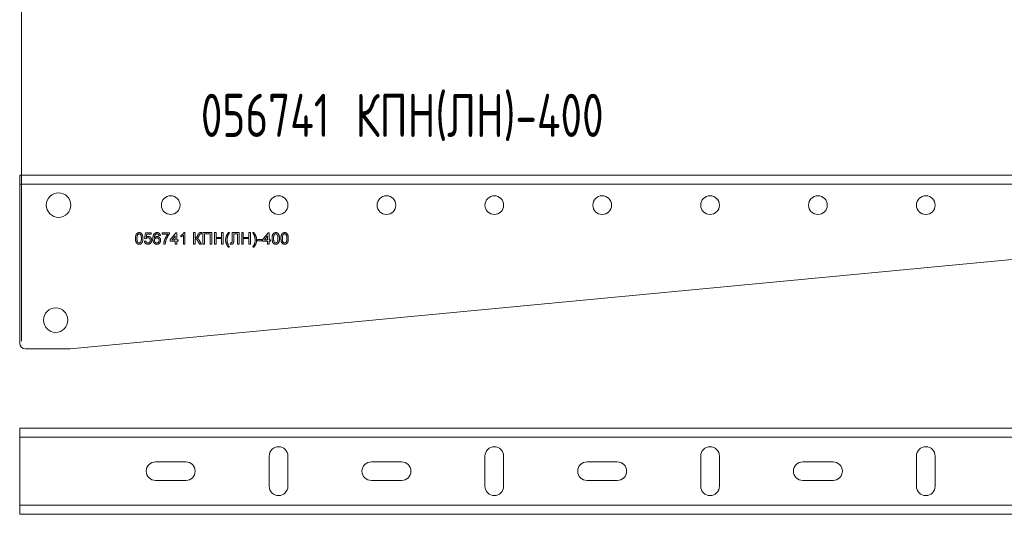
# Model space of a CAD drawing. Header units: millimetres. Extents: x -157 to 1216, y -3 to 919.
# Tile 2 of 9: x 624 to 967, y 231 to 403. Entities that reach past the tile are written whole.
import ezdxf

# ---------------------------------------------------------------- set-up
doc = ezdxf.new("R2010")
doc.units = ezdxf.units.MM
doc.styles.add('SLDTEXTSTYLE0', font='TXT', dxfattribs={"width": 0.7, "bigfont": 'bigfont'})

msp = doc.modelspace()

# ---------------------------------------------------------------- linework, layer by layer
at = {"color": 7, "linetype": 'Continuous', "lineweight": 0}
msp.add_line((624.9, 889.97), (624.9, 291.14), dxfattribs=at)
at = {"color": 7, "linetype": 'Continuous', "lineweight": 15}
for p, q in [((1064.25, 348.93), (624.25, 348.93)), ((624.25, 345.73), (624.25, 348.93)), ((1064.25, 345.73), (624.25, 345.73)), ((624.25, 345.73), (624.25, 290.49)), ((667.63, 326.83), (668.04, 328.88)), ((668.04, 328.88), (669.94, 328.88)), ((669.94, 328.88), (669.94, 328.37)), ((673.74, 328.88), (676.3, 328.88)), ((673.74, 328.37), (673.74, 328.88)), ((676.3, 328.88), (676.3, 328.47)), ((676.61, 326.42), (678.5, 328.88)), ((678.5, 328.88), (678.86, 328.88)), ((678.86, 328.88), (678.86, 326.42)), ((681.35, 328.93), (681.68, 328.93)), ((681.68, 328.93), (681.68, 324.93)), ((684.66, 328.93), (685.22, 328.93)), ((684.66, 324.93), (684.66, 328.93)), ((685.22, 328.93), (685.22, 327.14)), ((687.48, 328.93), (687.48, 328.47)), ((687.94, 328.93), (691.07, 328.93)), ((687.94, 324.93), (687.94, 328.93)), ((691.07, 328.93), (691.07, 324.93)), ((691.94, 328.93), (692.5, 328.93)), ((691.94, 324.93), (691.94, 328.93)), ((692.5, 328.93), (692.5, 327.29)), ((694.45, 328.93), (695.02, 328.93)), ((694.45, 327.29), (694.45, 328.93)), ((695.02, 328.93), (695.02, 324.93)), ((696.81, 328.93), (697.17, 328.93)), ((698.09, 328.93), (700.5, 328.93)), ((698.09, 326.11), (698.09, 328.93)), ((700.5, 328.93), (700.5, 324.93)), ((701.43, 328.93), (701.99, 328.93)), ((701.43, 324.93), (701.43, 328.93)), ((701.99, 328.93), (701.99, 327.29)), ((703.94, 328.93), (704.5, 328.93)), ((703.94, 327.29), (703.94, 328.93)), ((704.5, 328.93), (704.5, 324.93)), ((705.27, 328.93), (705.63, 328.93)), ((708.71, 326.42), (710.61, 328.88)), ((710.61, 328.88), (710.97, 328.88)), ((710.97, 328.88), (710.97, 326.42)), ((641.79, 288.49), (1046.71, 326.99)), ((667.58, 326.01), (668.09, 326.06)), ((668.15, 326.78), (667.63, 326.83)), ((668.46, 328.37), (668.26, 327.33)), ((669.94, 328.37), (668.46, 328.37)), ((673.17, 327.91), (672.66, 327.86)), ((675.79, 328.37), (673.74, 328.37)), ((676.61, 325.91), (676.61, 326.42)), ((678.35, 325.91), (676.61, 325.91)), ((678.35, 327.86), (677.24, 326.42)), ((677.24, 326.42), (678.35, 326.42)), ((678.35, 326.42), (678.35, 327.86)), ((678.35, 324.93), (678.35, 325.91)), ((678.86, 326.42), (679.38, 326.42)), ((678.86, 325.91), (678.86, 324.93)), ((679.38, 325.91), (678.86, 325.91)), ((679.38, 326.42), (679.38, 325.91)), ((680.25, 327.46), (680.25, 327.93)), ((681.17, 324.93), (681.17, 328.05)), ((685.22, 326.78), (685.22, 324.93)), ((686.82, 324.93), (686.16, 326)), ((686.66, 326.25), (687.48, 324.93)), ((688.5, 328.47), (688.5, 324.93)), ((690.5, 328.47), (688.5, 328.47)), ((690.5, 324.93), (690.5, 328.47)), ((692.5, 327.29), (694.45, 327.29)), ((692.5, 326.83), (692.5, 324.93)), ((694.45, 326.83), (692.5, 326.83)), ((694.45, 324.93), (694.45, 326.83)), ((697.38, 324.93), (697.48, 325.39)), ((698.66, 328.47), (698.66, 326.41)), ((699.94, 328.47), (698.66, 328.47)), ((699.94, 324.93), (699.94, 328.47)), ((701.99, 327.29), (703.94, 327.29)), ((701.99, 326.83), (701.99, 324.93)), ((703.94, 326.83), (701.99, 326.83)), ((703.94, 324.93), (703.94, 326.83)), ((706.97, 326.57), (708.45, 326.57)), ((706.97, 326.11), (706.97, 326.57)), ((708.45, 326.11), (706.97, 326.11)), ((708.45, 326.57), (708.45, 326.11)), ((708.71, 325.91), (708.71, 326.42)), ((710.45, 325.91), (708.71, 325.91)), ((710.45, 327.86), (709.34, 326.42)), ((709.34, 326.42), (710.45, 326.42)), ((710.45, 326.42), (710.45, 327.86)), ((710.45, 324.93), (710.45, 325.91)), ((710.97, 326.42), (711.48, 326.42)), ((710.97, 325.91), (710.97, 324.93)), ((711.48, 325.91), (710.97, 325.91)), ((711.48, 326.42), (711.48, 325.91)), ((674.86, 324.93), (674.35, 324.93)), ((678.86, 324.93), (678.35, 324.93)), ((681.68, 324.93), (681.17, 324.93)), ((685.22, 324.93), (684.66, 324.93)), ((687.48, 324.93), (686.82, 324.93)), ((688.5, 324.93), (687.94, 324.93)), ((691.07, 324.93), (690.5, 324.93)), ((692.5, 324.93), (691.94, 324.93)), ((695.02, 324.93), (694.45, 324.93)), ((697.17, 323.86), (696.81, 323.86)), ((700.5, 324.93), (699.94, 324.93)), ((701.99, 324.93), (701.43, 324.93)), ((704.5, 324.93), (703.94, 324.93)), ((705.63, 323.86), (705.27, 323.86)), ((710.97, 324.93), (710.45, 324.93)), ((626.25, 288.49), (641.79, 288.49)), ((624.25, 257.77), (624.25, 260.97)), ((1064.25, 260.97), (624.25, 260.97)), ((1064.25, 257.77), (624.25, 257.77)), ((624.25, 257.77), (624.25, 234.17)), ((711, 251.22), (711, 240.72)), ((717.5, 240.72), (717.5, 251.22)), ((786, 251.22), (786, 240.72)), ((792.5, 240.72), (792.5, 251.22)), ((861, 251.22), (861, 240.72)), ((867.5, 240.72), (867.5, 251.22)), ((936, 251.22), (936, 240.72)), ((942.5, 240.72), (942.5, 251.22)), ((682, 249.22), (671.5, 249.22)), ((757, 249.22), (746.5, 249.22)), ((832, 249.22), (821.5, 249.22)), ((907, 249.22), (896.5, 249.22)), ((671.5, 242.72), (682, 242.72)), ((746.5, 242.72), (757, 242.72)), ((821.5, 242.72), (832, 242.72)), ((896.5, 242.72), (907, 242.72)), ((1064.25, 234.17), (624.25, 234.17)), ((624.25, 230.97), (624.25, 234.17)), ((1064.25, 230.97), (624.25, 230.97))]:
    msp.add_line(p, q, dxfattribs=at)
for centre, radius in [((637.75, 338.49), 4.25), ((676.75, 338.49), 3.25), ((714.25, 338.49), 3.25), ((751.75, 338.49), 3.25), ((789.25, 338.49), 3.25), ((826.75, 338.49), 3.25), ((864.25, 338.49), 3.25), ((901.75, 338.49), 3.25), ((939.25, 338.49), 3.25), ((636.75, 298.5), 4.25)]:
    msp.add_circle(centre, radius, dxfattribs=at)
for centre, radius, start, end in [((626.25, 290.49), 2, 180, 270), ((714.25, 251.22), 3.25, 0, 180), ((789.25, 251.22), 3.25, 0, 180), ((864.25, 251.22), 3.25, 0, 180), ((939.25, 251.22), 3.25, 0, 180), ((671.5, 245.97), 3.25, 90, 270), ((682, 245.97), 3.25, 270, 90), ((746.5, 245.97), 3.25, 90, 270), ((757, 245.97), 3.25, 270, 90), ((821.5, 245.97), 3.25, 90, 270), ((832, 245.97), 3.25, 270, 90), ((896.5, 245.97), 3.25, 90, 270), ((907, 245.97), 3.25, 270, 90), ((714.25, 240.72), 3.25, 180, 0), ((789.25, 240.72), 3.25, 180, 0), ((864.25, 240.72), 3.25, 180, 0), ((939.25, 240.72), 3.25, 180, 0)]:
    msp.add_arc(centre, radius, start, end, dxfattribs=at)
for points, knots in [([(664.5, 326.9), (664.51, 326.96), (664.51, 327.07), (664.51, 327.24), (664.52, 327.39), (664.54, 327.54), (664.56, 327.68), (664.58, 327.81), (664.61, 327.93), (664.65, 328.05), (664.68, 328.16), (664.73, 328.26), (664.77, 328.35), (664.82, 328.44), (664.88, 328.52), (664.94, 328.59), (665, 328.65), (665.07, 328.71), (665.15, 328.76), (665.22, 328.81), (665.31, 328.85), (665.39, 328.88), (665.49, 328.9), (665.58, 328.92), (665.68, 328.93), (665.75, 328.93), (665.79, 328.93)], [0, 0, 0, 0, 0.063114, 0.123615, 0.180974, 0.235261, 0.287101, 0.336031, 0.382382, 0.426334, 0.468211, 0.50825, 0.546628, 0.58365, 0.618994, 0.653583, 0.687156, 0.720422, 0.75323, 0.78626, 0.819504, 0.853545, 0.888308, 0.923996, 0.96135, 1, 1, 1, 1]), ([(665.79, 328.93), (665.84, 328.93), (665.94, 328.93), (666.09, 328.9), (666.23, 328.86), (666.36, 328.81), (666.48, 328.74), (666.58, 328.65), (666.67, 328.55), (666.75, 328.43), (666.82, 328.3), (666.88, 328.16), (666.94, 328.01), (666.97, 327.87), (667, 327.75), (667.02, 327.65), (667.04, 327.55), (667.05, 327.43), (667.06, 327.31), (667.06, 327.18), (667.07, 327.05), (667.07, 326.95), (667.07, 326.9)], [0, 0, 0, 0, 0.056724, 0.111437, 0.164368, 0.216435, 0.267641, 0.31736, 0.367473, 0.41821, 0.471404, 0.527966, 0.588061, 0.652134, 0.686345, 0.723264, 0.76261, 0.804739, 0.84943, 0.896711, 0.94689, 1, 1, 1, 1]), ([(670.99, 328.48), (671.02, 328.51), (671.09, 328.59), (671.2, 328.68), (671.31, 328.76), (671.44, 328.82), (671.57, 328.87), (671.71, 328.91), (671.86, 328.93), (671.96, 328.93), (672.02, 328.93)], [0, 0, 0, 0, 0.125625, 0.247619, 0.368528, 0.488104, 0.609878, 0.735382, 0.864448, 1, 1, 1, 1]), ([(672.02, 328.93), (672.06, 328.93), (672.13, 328.93), (672.24, 328.92), (672.35, 328.9), (672.45, 328.87), (672.55, 328.83), (672.64, 328.78), (672.73, 328.73), (672.8, 328.66), (672.88, 328.59), (672.94, 328.51), (673, 328.43), (673.05, 328.33), (673.09, 328.24), (673.13, 328.13), (673.15, 328.02), (673.17, 327.95), (673.17, 327.91)], [0, 0, 0, 0, 0.0684993, 0.1345723, 0.1982079, 0.2597837, 0.3199509, 0.3795083, 0.4388142, 0.4984971, 0.5581817, 0.6174376, 0.6775224, 0.7379594, 0.8003299, 0.8640897, 0.9306221, 1, 1, 1, 1]), ([(680.25, 327.93), (680.31, 327.97), (680.44, 328.03), (680.62, 328.14), (680.78, 328.26), (680.94, 328.4), (681.07, 328.53), (681.19, 328.67), (681.28, 328.8), (681.33, 328.89), (681.35, 328.93)], [0, 0, 0, 0, 0.142657, 0.281169, 0.416977, 0.550852, 0.678364, 0.795032, 0.901998, 1, 1, 1, 1]), ([(686.11, 327.98), (686.12, 328.01), (686.15, 328.07), (686.19, 328.16), (686.22, 328.24), (686.26, 328.32), (686.29, 328.39), (686.32, 328.45), (686.35, 328.5), (686.39, 328.56), (686.44, 328.63), (686.52, 328.7), (686.6, 328.76), (686.7, 328.82), (686.8, 328.87), (686.91, 328.91), (687.03, 328.93), (687.11, 328.93), (687.15, 328.93)], [0, 0, 0, 0, 0.0691917, 0.1333205, 0.1919934, 0.2463944, 0.2958202, 0.3398428, 0.3794681, 0.4142227, 0.4794903, 0.5472194, 0.6174284, 0.691625, 0.7676761, 0.8439054, 0.9209156, 1, 1, 1, 1]), ([(687.15, 328.93), (687.17, 328.93), (687.22, 328.93), (687.28, 328.93), (687.34, 328.93), (687.38, 328.93), (687.42, 328.93), (687.45, 328.93), (687.47, 328.93), (687.48, 328.93), (687.48, 328.93)], [0, 0, 0, 0, 0.222629, 0.418639, 0.585628, 0.723583, 0.834924, 0.917235, 0.972945, 1, 1, 1, 1]), ([(696.05, 327.6), (696.07, 327.66), (696.11, 327.77), (696.19, 327.94), (696.27, 328.1), (696.36, 328.27), (696.46, 328.44), (696.57, 328.6), (696.69, 328.77), (696.77, 328.88), (696.81, 328.93)], [0, 0, 0, 0, 0.116328, 0.23535, 0.356113, 0.479067, 0.605061, 0.733643, 0.865139, 1, 1, 1, 1]), ([(697.17, 328.93), (697.14, 328.89), (697.09, 328.8), (697.02, 328.68), (696.96, 328.57), (696.9, 328.46), (696.85, 328.37), (696.8, 328.29), (696.76, 328.22), (696.74, 328.17), (696.73, 328.15)], [0, 0, 0, 0, 0.171442, 0.329597, 0.474924, 0.606986, 0.725026, 0.829847, 0.921894, 1, 1, 1, 1]), ([(705.72, 328.14), (705.71, 328.16), (705.68, 328.21), (705.65, 328.28), (705.6, 328.37), (705.55, 328.46), (705.49, 328.56), (705.43, 328.68), (705.35, 328.8), (705.3, 328.89), (705.27, 328.93)], [0, 0, 0, 0, 0.078194, 0.169797, 0.274861, 0.393378, 0.525446, 0.670217, 0.828145, 1, 1, 1, 1]), ([(705.63, 328.93), (705.68, 328.88), (705.76, 328.77), (705.87, 328.6), (705.98, 328.44), (706.08, 328.27), (706.17, 328.1), (706.26, 327.94), (706.33, 327.77), (706.37, 327.66), (706.4, 327.6)], [0, 0, 0, 0, 0.134861, 0.266357, 0.394939, 0.520933, 0.643887, 0.76465, 0.883672, 1, 1, 1, 1]), ([(711.99, 326.9), (711.99, 326.96), (711.99, 327.07), (712, 327.24), (712.01, 327.39), (712.03, 327.54), (712.05, 327.68), (712.07, 327.81), (712.1, 327.93), (712.13, 328.05), (712.17, 328.16), (712.21, 328.26), (712.26, 328.35), (712.31, 328.44), (712.37, 328.52), (712.43, 328.59), (712.49, 328.65), (712.56, 328.71), (712.63, 328.76), (712.71, 328.81), (712.79, 328.85), (712.88, 328.88), (712.97, 328.9), (713.07, 328.92), (713.17, 328.93), (713.24, 328.93), (713.27, 328.93)], [0, 0, 0, 0, 0.063114, 0.123615, 0.180974, 0.235261, 0.287101, 0.336031, 0.382382, 0.426334, 0.468211, 0.50825, 0.546628, 0.58365, 0.618994, 0.653583, 0.687156, 0.720422, 0.75323, 0.78626, 0.819504, 0.853545, 0.888308, 0.923996, 0.96135, 1, 1, 1, 1]), ([(713.27, 328.93), (713.33, 328.93), (713.43, 328.93), (713.57, 328.9), (713.71, 328.86), (713.84, 328.81), (713.96, 328.74), (714.07, 328.65), (714.16, 328.55), (714.24, 328.43), (714.31, 328.3), (714.37, 328.16), (714.42, 328.01), (714.46, 327.87), (714.49, 327.75), (714.51, 327.65), (714.52, 327.55), (714.53, 327.43), (714.54, 327.31), (714.55, 327.18), (714.56, 327.05), (714.56, 326.95), (714.56, 326.9)], [0, 0, 0, 0, 0.056724, 0.111437, 0.164368, 0.216435, 0.267641, 0.31736, 0.367473, 0.41821, 0.471404, 0.527966, 0.588061, 0.652134, 0.686345, 0.723264, 0.76261, 0.804739, 0.84943, 0.896711, 0.94689, 1, 1, 1, 1]), ([(715.07, 326.9), (715.07, 326.96), (715.07, 327.07), (715.08, 327.24), (715.09, 327.39), (715.1, 327.54), (715.12, 327.68), (715.15, 327.81), (715.18, 327.93), (715.21, 328.05), (715.25, 328.16), (715.29, 328.26), (715.34, 328.35), (715.39, 328.44), (715.45, 328.52), (715.5, 328.59), (715.57, 328.65), (715.64, 328.71), (715.71, 328.76), (715.79, 328.81), (715.87, 328.85), (715.96, 328.88), (716.05, 328.9), (716.15, 328.92), (716.25, 328.93), (716.32, 328.93), (716.35, 328.93)], [0, 0, 0, 0, 0.063114, 0.123615, 0.180974, 0.235261, 0.287101, 0.336031, 0.382382, 0.426334, 0.468211, 0.50825, 0.546628, 0.58365, 0.618994, 0.653583, 0.687156, 0.720422, 0.75323, 0.78626, 0.819504, 0.853545, 0.888308, 0.923996, 0.96135, 1, 1, 1, 1]), ([(716.35, 328.93), (716.4, 328.93), (716.5, 328.93), (716.65, 328.9), (716.79, 328.86), (716.92, 328.81), (717.04, 328.74), (717.15, 328.65), (717.24, 328.55), (717.32, 328.43), (717.38, 328.3), (717.45, 328.16), (717.5, 328.01), (717.54, 327.87), (717.57, 327.75), (717.58, 327.65), (717.6, 327.55), (717.61, 327.43), (717.62, 327.31), (717.63, 327.18), (717.63, 327.05), (717.63, 326.95), (717.63, 326.9)], [0, 0, 0, 0, 0.056724, 0.111437, 0.164368, 0.216435, 0.267641, 0.31736, 0.367473, 0.41821, 0.471404, 0.527966, 0.588061, 0.652134, 0.686345, 0.723264, 0.76261, 0.804739, 0.84943, 0.896711, 0.94689, 1, 1, 1, 1]), ([(664.89, 325.27), (664.86, 325.31), (664.8, 325.41), (664.72, 325.57), (664.65, 325.74), (664.6, 325.94), (664.56, 326.16), (664.53, 326.39), (664.51, 326.64), (664.51, 326.81), (664.5, 326.9)], [0, 0, 0, 0, 0.097421, 0.200886, 0.311172, 0.429798, 0.55774, 0.694715, 0.84213, 1, 1, 1, 1]), ([(665.79, 324.88), (665.74, 324.88), (665.65, 324.88), (665.52, 324.9), (665.4, 324.93), (665.28, 324.97), (665.17, 325.03), (665.07, 325.1), (664.98, 325.17), (664.92, 325.24), (664.89, 325.27)], [0, 0, 0, 0, 0.137903, 0.268873, 0.395178, 0.517089, 0.636743, 0.756222, 0.876628, 1, 1, 1, 1]), ([(665.25, 328.2), (665.23, 328.16), (665.19, 328.1), (665.14, 327.98), (665.11, 327.85), (665.07, 327.69), (665.05, 327.52), (665.03, 327.33), (665.02, 327.13), (665.02, 326.98), (665.02, 326.91)], [0, 0, 0, 0, 0.083888, 0.177154, 0.282514, 0.3994, 0.529491, 0.672802, 0.829536, 1, 1, 1, 1]), ([(665.02, 326.91), (665.02, 326.83), (665.02, 326.68), (665.03, 326.47), (665.05, 326.28), (665.07, 326.11), (665.1, 325.96), (665.14, 325.84), (665.18, 325.73), (665.24, 325.64), (665.29, 325.57), (665.36, 325.51), (665.42, 325.46), (665.49, 325.42), (665.56, 325.38), (665.63, 325.36), (665.71, 325.35), (665.76, 325.34), (665.79, 325.34)], [0, 0, 0, 0, 0.118406, 0.226654, 0.324092, 0.411705, 0.489026, 0.556909, 0.616233, 0.667349, 0.713512, 0.757697, 0.799493, 0.839976, 0.879886, 0.919149, 0.959227, 1, 1, 1, 1]), ([(665.78, 328.47), (665.75, 328.47), (665.7, 328.47), (665.63, 328.46), (665.55, 328.43), (665.48, 328.4), (665.42, 328.36), (665.36, 328.32), (665.3, 328.26), (665.27, 328.22), (665.25, 328.2)], [0, 0, 0, 0, 0.127665, 0.251739, 0.372753, 0.492147, 0.61407, 0.737197, 0.865607, 1, 1, 1, 1]), ([(666.56, 326.91), (666.56, 326.98), (666.55, 327.13), (666.54, 327.33), (666.53, 327.52), (666.51, 327.69), (666.48, 327.83), (666.44, 327.96), (666.4, 328.07), (666.34, 328.16), (666.29, 328.23), (666.23, 328.3), (666.16, 328.35), (666.09, 328.39), (666.02, 328.43), (665.95, 328.45), (665.86, 328.47), (665.81, 328.47), (665.78, 328.47)], [0, 0, 0, 0, 0.115629, 0.221541, 0.317048, 0.403151, 0.480181, 0.547649, 0.607036, 0.658652, 0.705723, 0.749804, 0.792587, 0.833874, 0.874768, 0.915223, 0.956881, 1, 1, 1, 1]), ([(665.79, 325.34), (665.81, 325.34), (665.87, 325.35), (665.94, 325.36), (666.02, 325.38), (666.09, 325.42), (666.15, 325.46), (666.22, 325.51), (666.28, 325.57), (666.34, 325.64), (666.39, 325.73), (666.44, 325.84), (666.47, 325.97), (666.5, 326.11), (666.53, 326.28), (666.54, 326.47), (666.55, 326.68), (666.56, 326.83), (666.56, 326.91)], [0, 0, 0, 0, 0.0407818, 0.0808696, 0.1202682, 0.1601869, 0.2004597, 0.2422652, 0.2864593, 0.3329521, 0.3844305, 0.4433891, 0.5116815, 0.58902, 0.6762452, 0.7737052, 0.8815678, 1, 1, 1, 1]), ([(667.07, 326.9), (667.07, 326.85), (667.07, 326.74), (667.06, 326.57), (667.05, 326.42), (667.04, 326.27), (667.01, 326.13), (666.99, 326), (666.96, 325.88), (666.93, 325.77), (666.89, 325.66), (666.85, 325.56), (666.8, 325.46), (666.75, 325.38), (666.7, 325.3), (666.64, 325.23), (666.57, 325.16), (666.5, 325.1), (666.43, 325.05), (666.35, 325), (666.27, 324.97), (666.18, 324.93), (666.09, 324.91), (665.99, 324.89), (665.89, 324.88), (665.82, 324.88), (665.79, 324.88)], [0, 0, 0, 0, 0.062874, 0.122837, 0.179657, 0.23396, 0.285595, 0.334513, 0.380905, 0.424895, 0.466529, 0.506488, 0.545032, 0.581831, 0.617448, 0.652067, 0.68588, 0.719175, 0.752182, 0.78524, 0.818656, 0.852548, 0.887626, 0.923635, 0.961022, 1, 1, 1, 1]), ([(668.82, 324.88), (668.78, 324.88), (668.7, 324.88), (668.57, 324.9), (668.46, 324.92), (668.35, 324.96), (668.24, 325), (668.14, 325.05), (668.05, 325.12), (667.96, 325.19), (667.88, 325.27), (667.81, 325.36), (667.75, 325.45), (667.7, 325.55), (667.65, 325.65), (667.62, 325.77), (667.6, 325.89), (667.59, 325.97), (667.58, 326.01)], [0, 0, 0, 0, 0.069298, 0.1355608, 0.199671, 0.2617162, 0.3226619, 0.3829069, 0.443032, 0.5035008, 0.5637243, 0.62398, 0.6836294, 0.7438483, 0.8051918, 0.8676487, 0.9327781, 1, 1, 1, 1]), ([(668.09, 326.06), (668.1, 326.03), (668.11, 325.98), (668.13, 325.89), (668.15, 325.82), (668.18, 325.75), (668.21, 325.68), (668.25, 325.62), (668.29, 325.57), (668.33, 325.52), (668.38, 325.48), (668.43, 325.44), (668.49, 325.41), (668.55, 325.39), (668.62, 325.37), (668.68, 325.35), (668.75, 325.34), (668.8, 325.34), (668.83, 325.34)], [0, 0, 0, 0, 0.077361, 0.15048, 0.219977, 0.286681, 0.349678, 0.41068, 0.469427, 0.526756, 0.583142, 0.638824, 0.695263, 0.752696, 0.810849, 0.871356, 0.934436, 1, 1, 1, 1]), ([(668.83, 327.14), (668.79, 327.14), (668.71, 327.13), (668.6, 327.12), (668.5, 327.08), (668.41, 327.04), (668.34, 326.99), (668.26, 326.92), (668.2, 326.86), (668.16, 326.8), (668.15, 326.78)], [0, 0, 0, 0, 0.14786, 0.283561, 0.412369, 0.534236, 0.652692, 0.768663, 0.883652, 1, 1, 1, 1]), ([(668.26, 327.33), (668.29, 327.35), (668.34, 327.39), (668.43, 327.45), (668.52, 327.5), (668.61, 327.53), (668.7, 327.56), (668.79, 327.58), (668.88, 327.6), (668.94, 327.6), (668.97, 327.6)], [0, 0, 0, 0, 0.136729, 0.268515, 0.395529, 0.52, 0.640496, 0.761236, 0.880107, 1, 1, 1, 1]), ([(669.84, 325.37), (669.81, 325.33), (669.75, 325.25), (669.64, 325.15), (669.52, 325.07), (669.4, 325), (669.27, 324.95), (669.13, 324.91), (668.98, 324.88), (668.88, 324.88), (668.82, 324.88)], [0, 0, 0, 0, 0.127893, 0.251579, 0.372793, 0.492778, 0.61359, 0.737809, 0.86618, 1, 1, 1, 1]), ([(669.63, 326.27), (669.63, 326.31), (669.63, 326.37), (669.62, 326.46), (669.61, 326.55), (669.58, 326.63), (669.56, 326.71), (669.52, 326.78), (669.48, 326.85), (669.43, 326.91), (669.38, 326.96), (669.32, 327.01), (669.25, 327.05), (669.18, 327.08), (669.1, 327.11), (669.02, 327.12), (668.92, 327.13), (668.86, 327.14), (668.83, 327.14)], [0, 0, 0, 0, 0.072866, 0.141887, 0.207453, 0.270438, 0.331641, 0.390108, 0.448069, 0.505503, 0.562488, 0.619084, 0.676416, 0.735452, 0.796241, 0.860406, 0.928305, 1, 1, 1, 1]), ([(668.83, 325.34), (668.86, 325.34), (668.92, 325.34), (669, 325.36), (669.09, 325.38), (669.16, 325.4), (669.24, 325.44), (669.3, 325.49), (669.36, 325.54), (669.42, 325.6), (669.47, 325.66), (669.51, 325.74), (669.55, 325.81), (669.58, 325.89), (669.6, 325.98), (669.62, 326.07), (669.63, 326.17), (669.63, 326.24), (669.63, 326.27)], [0, 0, 0, 0, 0.065801, 0.128677, 0.188676, 0.247598, 0.304849, 0.361786, 0.419523, 0.478682, 0.53877, 0.598799, 0.660184, 0.722952, 0.787993, 0.855404, 0.926153, 1, 1, 1, 1]), ([(668.97, 327.6), (669.01, 327.6), (669.09, 327.6), (669.21, 327.58), (669.32, 327.55), (669.43, 327.51), (669.53, 327.46), (669.63, 327.4), (669.72, 327.32), (669.81, 327.24), (669.89, 327.14), (669.96, 327.04), (670.01, 326.94), (670.06, 326.82), (670.1, 326.7), (670.13, 326.57), (670.14, 326.44), (670.14, 326.35), (670.15, 326.3)], [0, 0, 0, 0, 0.061997, 0.122088, 0.181375, 0.239508, 0.297836, 0.35688, 0.417282, 0.47964, 0.5425, 0.604962, 0.666991, 0.730216, 0.794173, 0.860458, 0.928578, 1, 1, 1, 1]), ([(670.15, 326.3), (670.14, 326.26), (670.14, 326.17), (670.13, 326.04), (670.1, 325.92), (670.07, 325.8), (670.03, 325.68), (669.97, 325.57), (669.91, 325.47), (669.86, 325.4), (669.84, 325.37)], [0, 0, 0, 0, 0.132462, 0.26165, 0.387547, 0.510782, 0.632675, 0.75466, 0.876523, 1, 1, 1, 1]), ([(670.56, 326.8), (670.56, 326.85), (670.56, 326.94), (670.56, 327.08), (670.57, 327.21), (670.58, 327.34), (670.6, 327.46), (670.62, 327.58), (670.64, 327.69), (670.66, 327.8), (670.69, 327.9), (670.73, 328), (670.76, 328.09), (670.8, 328.18), (670.84, 328.26), (670.89, 328.34), (670.94, 328.41), (670.97, 328.46), (670.99, 328.48)], [0, 0, 0, 0, 0.0800336, 0.1578537, 0.2325642, 0.304731, 0.3743843, 0.4416625, 0.5060482, 0.5686923, 0.6287153, 0.6872385, 0.7432266, 0.7975674, 0.8502389, 0.9016289, 0.9510667, 1, 1, 1, 1]), ([(671.96, 324.88), (671.91, 324.88), (671.81, 324.89), (671.66, 324.91), (671.53, 324.94), (671.4, 324.99), (671.27, 325.05), (671.15, 325.13), (671.05, 325.22), (670.94, 325.33), (670.85, 325.45), (670.77, 325.59), (670.7, 325.75), (670.65, 325.93), (670.61, 326.12), (670.58, 326.33), (670.56, 326.56), (670.56, 326.72), (670.56, 326.8)], [0, 0, 0, 0, 0.0561567, 0.1101331, 0.1625371, 0.2139125, 0.2651462, 0.3165104, 0.3691785, 0.4231231, 0.4792759, 0.5386907, 0.6019785, 0.670125, 0.7436502, 0.82281, 0.9082615, 1, 1, 1, 1]), ([(671.55, 328.35), (671.51, 328.32), (671.44, 328.27), (671.35, 328.16), (671.27, 328.04), (671.22, 327.93), (671.17, 327.82), (671.15, 327.74), (671.12, 327.64), (671.11, 327.53), (671.09, 327.42), (671.08, 327.29), (671.07, 327.16), (671.07, 327.07), (671.07, 327.02)], [0, 0, 0, 0, 0.088609, 0.181893, 0.280787, 0.38702, 0.444107, 0.506454, 0.574396, 0.647656, 0.726426, 0.811458, 0.90278, 1, 1, 1, 1]), ([(671.07, 327.02), (671.1, 327.06), (671.16, 327.15), (671.26, 327.25), (671.38, 327.35), (671.5, 327.42), (671.63, 327.48), (671.76, 327.52), (671.9, 327.54), (671.99, 327.55), (672.04, 327.55)], [0, 0, 0, 0, 0.13549, 0.265229, 0.390778, 0.51542, 0.638317, 0.759642, 0.878902, 1, 1, 1, 1]), ([(671.9, 327.09), (671.87, 327.09), (671.81, 327.08), (671.73, 327.07), (671.65, 327.06), (671.58, 327.03), (671.51, 327), (671.44, 326.96), (671.37, 326.91), (671.31, 326.86), (671.25, 326.8), (671.2, 326.74), (671.16, 326.67), (671.13, 326.59), (671.1, 326.52), (671.08, 326.44), (671.07, 326.35), (671.07, 326.29), (671.07, 326.26)], [0, 0, 0, 0, 0.064812, 0.127718, 0.189086, 0.249562, 0.309738, 0.370215, 0.431085, 0.493911, 0.55657, 0.617553, 0.678119, 0.739063, 0.801665, 0.864956, 0.93089, 1, 1, 1, 1]), ([(671.07, 326.26), (671.07, 326.22), (671.07, 326.14), (671.09, 326.02), (671.13, 325.91), (671.18, 325.79), (671.24, 325.69), (671.31, 325.6), (671.39, 325.52), (671.48, 325.46), (671.58, 325.4), (671.69, 325.37), (671.8, 325.35), (671.88, 325.34), (671.92, 325.34)], [0, 0, 0, 0, 0.0861768, 0.1712223, 0.2575725, 0.34515, 0.4315079, 0.5136439, 0.593539, 0.672806, 0.7520584, 0.8314933, 0.9138232, 1, 1, 1, 1]), ([(671.98, 328.47), (671.94, 328.47), (671.87, 328.47), (671.76, 328.44), (671.65, 328.41), (671.58, 328.37), (671.55, 328.35)], [0, 0, 0, 0, 0.2525842, 0.4990954, 0.7471187, 1, 1, 1, 1]), ([(672.71, 326.23), (672.71, 326.27), (672.71, 326.33), (672.7, 326.42), (672.68, 326.51), (672.66, 326.59), (672.63, 326.66), (672.59, 326.73), (672.54, 326.8), (672.49, 326.86), (672.44, 326.91), (672.37, 326.96), (672.31, 327), (672.24, 327.03), (672.16, 327.06), (672.08, 327.07), (671.99, 327.08), (671.93, 327.09), (671.9, 327.09)], [0, 0, 0, 0, 0.072229, 0.141252, 0.207439, 0.270245, 0.331238, 0.391254, 0.450152, 0.509008, 0.567734, 0.625726, 0.683708, 0.742407, 0.803094, 0.865865, 0.931379, 1, 1, 1, 1]), ([(671.92, 325.34), (671.95, 325.34), (672, 325.34), (672.09, 325.36), (672.16, 325.37), (672.24, 325.4), (672.31, 325.44), (672.37, 325.48), (672.43, 325.53), (672.49, 325.58), (672.54, 325.64), (672.59, 325.71), (672.63, 325.79), (672.66, 325.87), (672.68, 325.95), (672.7, 326.04), (672.71, 326.13), (672.71, 326.2), (672.71, 326.23)], [0, 0, 0, 0, 0.0639648, 0.1248536, 0.1843833, 0.2427484, 0.2999004, 0.3570586, 0.4157194, 0.475258, 0.535508, 0.5962914, 0.6577282, 0.7210515, 0.7862613, 0.8538343, 0.925318, 1, 1, 1, 1]), ([(673.22, 326.25), (673.22, 326.19), (673.22, 326.07), (673.19, 325.89), (673.13, 325.71), (673.07, 325.58), (673.02, 325.47), (672.97, 325.4), (672.92, 325.33), (672.87, 325.26), (672.81, 325.2), (672.74, 325.15), (672.68, 325.1), (672.61, 325.05), (672.54, 325.01), (672.46, 324.98), (672.38, 324.95), (672.3, 324.92), (672.22, 324.9), (672.14, 324.89), (672.05, 324.88), (671.99, 324.88), (671.96, 324.88)], [0, 0, 0, 0, 0.088899, 0.17544, 0.261633, 0.34801, 0.390819, 0.432814, 0.473776, 0.514166, 0.554107, 0.594121, 0.63362, 0.673585, 0.71348, 0.75336, 0.792891, 0.833007, 0.873643, 0.914893, 0.95695, 1, 1, 1, 1]), ([(672.47, 328.27), (672.46, 328.28), (672.42, 328.31), (672.37, 328.36), (672.31, 328.39), (672.25, 328.42), (672.19, 328.44), (672.12, 328.46), (672.05, 328.47), (672.01, 328.47), (671.98, 328.47)], [0, 0, 0, 0, 0.128545, 0.252818, 0.375212, 0.497113, 0.618546, 0.742222, 0.869458, 1, 1, 1, 1]), ([(672.04, 327.55), (672.08, 327.55), (672.16, 327.54), (672.28, 327.53), (672.39, 327.5), (672.5, 327.46), (672.6, 327.41), (672.7, 327.35), (672.79, 327.27), (672.88, 327.19), (672.96, 327.09), (673.03, 326.99), (673.09, 326.88), (673.14, 326.77), (673.18, 326.65), (673.2, 326.52), (673.22, 326.39), (673.22, 326.3), (673.22, 326.25)], [0, 0, 0, 0, 0.061347, 0.121203, 0.179863, 0.238152, 0.296252, 0.35519, 0.415676, 0.478379, 0.541524, 0.603977, 0.666513, 0.729491, 0.79371, 0.859736, 0.928449, 1, 1, 1, 1]), ([(672.66, 327.86), (672.65, 327.9), (672.63, 327.98), (672.58, 328.1), (672.53, 328.19), (672.49, 328.24), (672.47, 328.27)], [0, 0, 0, 0, 0.2998018, 0.5643307, 0.7962039, 1, 1, 1, 1]), ([(674.35, 324.93), (674.35, 324.97), (674.35, 325.05), (674.37, 325.18), (674.38, 325.31), (674.4, 325.45), (674.43, 325.59), (674.46, 325.74), (674.5, 325.9), (674.55, 326.12), (674.64, 326.39), (674.76, 326.71), (674.9, 327.03), (675.03, 327.28), (675.15, 327.48), (675.23, 327.63), (675.32, 327.77), (675.41, 327.9), (675.5, 328.02), (675.6, 328.14), (675.69, 328.26), (675.75, 328.33), (675.79, 328.37)], [0, 0, 0, 0, 0.031516, 0.06481, 0.099912, 0.136676, 0.175144, 0.215766, 0.258158, 0.302294, 0.392742, 0.4833, 0.574414, 0.666292, 0.71201, 0.756373, 0.799815, 0.841961, 0.882843, 0.922918, 0.961966, 1, 1, 1, 1]), ([(675.04, 326.02), (675.02, 325.94), (674.97, 325.76), (674.92, 325.5), (674.89, 325.22), (674.87, 325.03), (674.86, 324.93)], [0, 0, 0, 0, 0.237217, 0.482586, 0.736847, 1, 1, 1, 1]), ([(676.3, 328.47), (676.27, 328.43), (676.21, 328.36), (676.12, 328.24), (676.03, 328.12), (675.94, 327.99), (675.85, 327.85), (675.76, 327.7), (675.67, 327.55), (675.56, 327.33), (675.42, 327.06), (675.27, 326.72), (675.14, 326.37), (675.08, 326.14), (675.04, 326.02)], [0, 0, 0, 0, 0.050273, 0.102792, 0.157615, 0.214634, 0.274064, 0.335948, 0.400322, 0.467079, 0.602073, 0.735748, 0.868203, 1, 1, 1, 1]), ([(681.17, 328.05), (681.14, 328.02), (681.08, 327.96), (680.98, 327.88), (680.86, 327.79), (680.73, 327.71), (680.61, 327.63), (680.48, 327.57), (680.36, 327.51), (680.29, 327.47), (680.25, 327.46)], [0, 0, 0, 0, 0.1116703, 0.2320945, 0.3627435, 0.5025575, 0.6415251, 0.7710985, 0.8901618, 1, 1, 1, 1]), ([(685.22, 327.14), (685.25, 327.14), (685.31, 327.14), (685.39, 327.15), (685.47, 327.16), (685.53, 327.17), (685.6, 327.19), (685.65, 327.22), (685.7, 327.25), (685.74, 327.28), (685.78, 327.33), (685.82, 327.38), (685.86, 327.45), (685.91, 327.53), (685.96, 327.62), (686.01, 327.73), (686.06, 327.85), (686.09, 327.93), (686.11, 327.98)], [0, 0, 0, 0, 0.065763, 0.126907, 0.183703, 0.235888, 0.283701, 0.328363, 0.369668, 0.409151, 0.451884, 0.503161, 0.562518, 0.631827, 0.709602, 0.797297, 0.893899, 1, 1, 1, 1]), ([(686.16, 326), (686.13, 326.04), (686.09, 326.11), (686.03, 326.2), (685.97, 326.29), (685.91, 326.38), (685.85, 326.45), (685.8, 326.51), (685.75, 326.57), (685.7, 326.61), (685.65, 326.65), (685.6, 326.69), (685.55, 326.71), (685.49, 326.74), (685.43, 326.76), (685.36, 326.77), (685.29, 326.78), (685.25, 326.78), (685.22, 326.78)], [0, 0, 0, 0, 0.098866, 0.190067, 0.27468, 0.352584, 0.42386, 0.488212, 0.546161, 0.597445, 0.645389, 0.693243, 0.741053, 0.789576, 0.839214, 0.890829, 0.944331, 1, 1, 1, 1]), ([(686.59, 327.82), (686.58, 327.78), (686.54, 327.7), (686.5, 327.59), (686.45, 327.49), (686.41, 327.4), (686.36, 327.33), (686.32, 327.26), (686.29, 327.21), (686.24, 327.16), (686.17, 327.11), (686.09, 327.05), (686.01, 327), (685.94, 326.97), (685.91, 326.96)], [0, 0, 0, 0, 0.116488, 0.221782, 0.317222, 0.403175, 0.478534, 0.544355, 0.600676, 0.647513, 0.732884, 0.819398, 0.908641, 1, 1, 1, 1]), ([(685.91, 326.96), (685.94, 326.95), (686.01, 326.93), (686.1, 326.87), (686.2, 326.81), (686.29, 326.73), (686.38, 326.63), (686.48, 326.52), (686.57, 326.39), (686.63, 326.29), (686.66, 326.25)], [0, 0, 0, 0, 0.095262, 0.196369, 0.305363, 0.422601, 0.549744, 0.688719, 0.838621, 1, 1, 1, 1]), ([(686.88, 328.35), (686.87, 328.33), (686.85, 328.31), (686.82, 328.27), (686.78, 328.21), (686.74, 328.15), (686.71, 328.08), (686.67, 328), (686.63, 327.91), (686.61, 327.85), (686.59, 327.82)], [0, 0, 0, 0, 0.078568, 0.170002, 0.27408, 0.391916, 0.523114, 0.66791, 0.827016, 1, 1, 1, 1]), ([(687.26, 328.47), (687.22, 328.47), (687.15, 328.47), (687.04, 328.44), (686.95, 328.41), (686.91, 328.37), (686.88, 328.35)], [0, 0, 0, 0, 0.293648, 0.551914, 0.782769, 1, 1, 1, 1]), ([(687.37, 328.47), (687.36, 328.47), (687.33, 328.47), (687.3, 328.47), (687.28, 328.47), (687.27, 328.47), (687.26, 328.47)], [0, 0, 0, 0, 0.370335, 0.659233, 0.874111, 1, 1, 1, 1]), ([(687.48, 328.47), (687.47, 328.47), (687.46, 328.46), (687.44, 328.47), (687.41, 328.47), (687.38, 328.47), (687.37, 328.47)], [0, 0, 0, 0, 0.15663, 0.373057, 0.656581, 1, 1, 1, 1]), ([(695.84, 326.4), (695.84, 326.45), (695.84, 326.55), (695.85, 326.71), (695.87, 326.86), (695.89, 327.01), (695.92, 327.16), (695.96, 327.31), (696, 327.46), (696.03, 327.55), (696.05, 327.6)], [0, 0, 0, 0, 0.127075, 0.253106, 0.378229, 0.503453, 0.627013, 0.751216, 0.875346, 1, 1, 1, 1]), ([(696.81, 323.86), (696.78, 323.9), (696.71, 323.98), (696.61, 324.11), (696.52, 324.25), (696.43, 324.39), (696.35, 324.54), (696.27, 324.7), (696.19, 324.85), (696.12, 325.02), (696.05, 325.18), (696, 325.35), (695.95, 325.52), (695.91, 325.69), (695.88, 325.87), (695.85, 326.04), (695.84, 326.22), (695.84, 326.34), (695.84, 326.4)], [0, 0, 0, 0, 0.058199, 0.117135, 0.176904, 0.237502, 0.298701, 0.361115, 0.424555, 0.489082, 0.554043, 0.61808, 0.682084, 0.745568, 0.808923, 0.872415, 0.935847, 1, 1, 1, 1]), ([(696.47, 327.39), (696.45, 327.31), (696.41, 327.14), (696.38, 326.89), (696.35, 326.64), (696.35, 326.48), (696.35, 326.39)], [0, 0, 0, 0, 0.252174, 0.501828, 0.751365, 1, 1, 1, 1]), ([(696.35, 326.39), (696.35, 326.29), (696.36, 326.08), (696.4, 325.76), (696.46, 325.44), (696.55, 325.12), (696.67, 324.8), (696.81, 324.48), (696.98, 324.17), (697.11, 323.96), (697.17, 323.86)], [0, 0, 0, 0, 0.117397, 0.23585, 0.35552, 0.477423, 0.602238, 0.730602, 0.862838, 1, 1, 1, 1]), ([(696.73, 328.15), (696.71, 328.09), (696.65, 327.96), (696.58, 327.78), (696.52, 327.58), (696.49, 327.45), (696.47, 327.39)], [0, 0, 0, 0, 0.248942, 0.498415, 0.747745, 1, 1, 1, 1]), ([(697.48, 325.39), (697.5, 325.39), (697.54, 325.37), (697.61, 325.36), (697.66, 325.34), (697.7, 325.34), (697.71, 325.34)], [0, 0, 0, 0, 0.289767, 0.552936, 0.787874, 1, 1, 1, 1]), ([(697.71, 325.34), (697.74, 325.34), (697.8, 325.35), (697.88, 325.37), (697.95, 325.42), (697.99, 325.47), (698.02, 325.52), (698.04, 325.57), (698.06, 325.63), (698.07, 325.71), (698.08, 325.79), (698.09, 325.89), (698.09, 326), (698.09, 326.07), (698.09, 326.11)], [0, 0, 0, 0, 0.091301, 0.173874, 0.253792, 0.334344, 0.380538, 0.436485, 0.502603, 0.579844, 0.667257, 0.766635, 0.877211, 1, 1, 1, 1]), ([(698.66, 326.41), (698.66, 326.36), (698.66, 326.27), (698.66, 326.13), (698.65, 326), (698.64, 325.88), (698.64, 325.77), (698.62, 325.67), (698.61, 325.58), (698.59, 325.48), (698.56, 325.36), (698.5, 325.24), (698.43, 325.13), (698.35, 325.05), (698.28, 325), (698.23, 324.97), (698.17, 324.94), (698.11, 324.92), (698.04, 324.9), (697.97, 324.89), (697.9, 324.88), (697.85, 324.88), (697.82, 324.88)], [0, 0, 0, 0, 0.075714, 0.146238, 0.211579, 0.271355, 0.326413, 0.376403, 0.420932, 0.460848, 0.532603, 0.599447, 0.664132, 0.72816, 0.760293, 0.792102, 0.824533, 0.857355, 0.891472, 0.926049, 0.962325, 1, 1, 1, 1]), ([(705.27, 323.86), (705.34, 323.96), (705.47, 324.17), (705.63, 324.48), (705.78, 324.8), (705.89, 325.12), (705.98, 325.44), (706.05, 325.76), (706.09, 326.08), (706.09, 326.29), (706.09, 326.39)], [0, 0, 0, 0, 0.137162, 0.269398, 0.397762, 0.522577, 0.64448, 0.76415, 0.882603, 1, 1, 1, 1]), ([(706.61, 326.4), (706.61, 326.34), (706.6, 326.22), (706.59, 326.04), (706.57, 325.87), (706.54, 325.69), (706.5, 325.52), (706.45, 325.35), (706.39, 325.18), (706.32, 325.02), (706.25, 324.85), (706.17, 324.7), (706.09, 324.54), (706.01, 324.39), (705.92, 324.25), (705.83, 324.11), (705.73, 323.98), (705.67, 323.9), (705.63, 323.86)], [0, 0, 0, 0, 0.064166, 0.12761, 0.191115, 0.254533, 0.318029, 0.382045, 0.446188, 0.511162, 0.575702, 0.63928, 0.701572, 0.762782, 0.82324, 0.883021, 0.941969, 1, 1, 1, 1]), ([(705.98, 327.38), (705.96, 327.44), (705.93, 327.58), (705.87, 327.77), (705.8, 327.96), (705.74, 328.08), (705.72, 328.14)], [0, 0, 0, 0, 0.251961, 0.501505, 0.750845, 1, 1, 1, 1]), ([(706.09, 326.39), (706.09, 326.48), (706.09, 326.64), (706.07, 326.89), (706.03, 327.14), (705.99, 327.3), (705.98, 327.38)], [0, 0, 0, 0, 0.249007, 0.498928, 0.748182, 1, 1, 1, 1]), ([(706.4, 327.6), (706.41, 327.55), (706.45, 327.46), (706.49, 327.31), (706.53, 327.16), (706.56, 327.01), (706.58, 326.86), (706.6, 326.71), (706.61, 326.55), (706.61, 326.45), (706.61, 326.4)], [0, 0, 0, 0, 0.124647, 0.248953, 0.372994, 0.496547, 0.621764, 0.74695, 0.872932, 1, 1, 1, 1]), ([(712.38, 325.27), (712.35, 325.31), (712.28, 325.41), (712.21, 325.57), (712.14, 325.74), (712.09, 325.94), (712.04, 326.16), (712.01, 326.39), (712, 326.64), (711.99, 326.81), (711.99, 326.9)], [0, 0, 0, 0, 0.097421, 0.200886, 0.311172, 0.429798, 0.55774, 0.694715, 0.84213, 1, 1, 1, 1]), ([(713.27, 324.88), (713.23, 324.88), (713.14, 324.88), (713.01, 324.9), (712.88, 324.93), (712.77, 324.97), (712.66, 325.03), (712.56, 325.1), (712.46, 325.17), (712.41, 325.24), (712.38, 325.27)], [0, 0, 0, 0, 0.137903, 0.268873, 0.395178, 0.517089, 0.636743, 0.756222, 0.876628, 1, 1, 1, 1]), ([(712.74, 328.2), (712.72, 328.16), (712.68, 328.1), (712.63, 327.98), (712.59, 327.85), (712.56, 327.69), (712.54, 327.52), (712.52, 327.33), (712.51, 327.13), (712.51, 326.98), (712.5, 326.91)], [0, 0, 0, 0, 0.083888, 0.177154, 0.282514, 0.3994, 0.529491, 0.672802, 0.829536, 1, 1, 1, 1]), ([(712.5, 326.91), (712.51, 326.83), (712.51, 326.68), (712.52, 326.47), (712.53, 326.28), (712.56, 326.11), (712.59, 325.96), (712.63, 325.84), (712.67, 325.73), (712.72, 325.64), (712.78, 325.57), (712.84, 325.51), (712.91, 325.46), (712.97, 325.42), (713.04, 325.38), (713.12, 325.36), (713.2, 325.35), (713.25, 325.34), (713.27, 325.34)], [0, 0, 0, 0, 0.118406, 0.226654, 0.324092, 0.411705, 0.489026, 0.556909, 0.616233, 0.667349, 0.713512, 0.757697, 0.799493, 0.839976, 0.879886, 0.919149, 0.959227, 1, 1, 1, 1]), ([(713.27, 328.47), (713.24, 328.47), (713.19, 328.47), (713.11, 328.46), (713.04, 328.43), (712.97, 328.4), (712.91, 328.36), (712.84, 328.32), (712.79, 328.26), (712.75, 328.22), (712.74, 328.2)], [0, 0, 0, 0, 0.127665, 0.251739, 0.372753, 0.492147, 0.61407, 0.737197, 0.865607, 1, 1, 1, 1]), ([(714.04, 326.91), (714.04, 326.98), (714.04, 327.13), (714.03, 327.33), (714.01, 327.52), (713.99, 327.69), (713.96, 327.83), (713.93, 327.96), (713.88, 328.07), (713.83, 328.16), (713.77, 328.23), (713.71, 328.3), (713.65, 328.35), (713.58, 328.39), (713.51, 328.43), (713.43, 328.45), (713.35, 328.47), (713.3, 328.47), (713.27, 328.47)], [0, 0, 0, 0, 0.115629, 0.221541, 0.317048, 0.403151, 0.480181, 0.547649, 0.607036, 0.658652, 0.705723, 0.749804, 0.792587, 0.833874, 0.874768, 0.915223, 0.956881, 1, 1, 1, 1]), ([(713.27, 325.34), (713.3, 325.34), (713.35, 325.35), (713.43, 325.36), (713.5, 325.38), (713.57, 325.42), (713.64, 325.46), (713.71, 325.51), (713.77, 325.57), (713.82, 325.64), (713.88, 325.73), (713.92, 325.84), (713.96, 325.97), (713.99, 326.11), (714.01, 326.28), (714.03, 326.47), (714.04, 326.68), (714.04, 326.83), (714.04, 326.91)], [0, 0, 0, 0, 0.0407818, 0.0808696, 0.1202682, 0.1601869, 0.2004597, 0.2422652, 0.2864593, 0.3329521, 0.3844305, 0.4433891, 0.5116815, 0.58902, 0.6762452, 0.7737052, 0.8815678, 1, 1, 1, 1]), ([(714.56, 326.9), (714.56, 326.85), (714.55, 326.74), (714.55, 326.57), (714.54, 326.42), (714.52, 326.27), (714.5, 326.13), (714.48, 326), (714.45, 325.88), (714.42, 325.77), (714.38, 325.66), (714.34, 325.56), (714.29, 325.46), (714.24, 325.38), (714.18, 325.3), (714.12, 325.23), (714.06, 325.16), (713.99, 325.1), (713.92, 325.05), (713.84, 325), (713.76, 324.97), (713.67, 324.93), (713.58, 324.91), (713.48, 324.89), (713.38, 324.88), (713.31, 324.88), (713.27, 324.88)], [0, 0, 0, 0, 0.062874, 0.122837, 0.179657, 0.23396, 0.285595, 0.334513, 0.380905, 0.424895, 0.466529, 0.506488, 0.545032, 0.581831, 0.617448, 0.652067, 0.68588, 0.719175, 0.752182, 0.78524, 0.818656, 0.852548, 0.887626, 0.923635, 0.961022, 1, 1, 1, 1]), ([(715.46, 325.27), (715.43, 325.31), (715.36, 325.41), (715.28, 325.57), (715.22, 325.74), (715.16, 325.94), (715.12, 326.16), (715.09, 326.39), (715.07, 326.64), (715.07, 326.81), (715.07, 326.9)], [0, 0, 0, 0, 0.097421, 0.200886, 0.311172, 0.429798, 0.55774, 0.694715, 0.84213, 1, 1, 1, 1]), ([(716.35, 324.88), (716.3, 324.88), (716.21, 324.88), (716.08, 324.9), (715.96, 324.93), (715.84, 324.97), (715.73, 325.03), (715.63, 325.1), (715.54, 325.17), (715.49, 325.24), (715.46, 325.27)], [0, 0, 0, 0, 0.137903, 0.268873, 0.395178, 0.517089, 0.636743, 0.756222, 0.876628, 1, 1, 1, 1]), ([(715.81, 328.2), (715.79, 328.16), (715.75, 328.1), (715.71, 327.98), (715.67, 327.85), (715.64, 327.69), (715.61, 327.52), (715.59, 327.33), (715.58, 327.13), (715.58, 326.98), (715.58, 326.91)], [0, 0, 0, 0, 0.083888, 0.177154, 0.282514, 0.3994, 0.529491, 0.672802, 0.829536, 1, 1, 1, 1]), ([(715.58, 326.91), (715.58, 326.83), (715.58, 326.68), (715.59, 326.47), (715.61, 326.28), (715.63, 326.11), (715.66, 325.96), (715.7, 325.84), (715.75, 325.73), (715.8, 325.64), (715.86, 325.57), (715.92, 325.51), (715.98, 325.46), (716.05, 325.42), (716.12, 325.38), (716.19, 325.36), (716.27, 325.35), (716.32, 325.34), (716.35, 325.34)], [0, 0, 0, 0, 0.118406, 0.226654, 0.324092, 0.411705, 0.489026, 0.556909, 0.616233, 0.667349, 0.713512, 0.757697, 0.799493, 0.839976, 0.879886, 0.919149, 0.959227, 1, 1, 1, 1]), ([(716.35, 328.47), (716.32, 328.47), (716.27, 328.47), (716.19, 328.46), (716.12, 328.43), (716.05, 328.4), (715.98, 328.36), (715.92, 328.32), (715.87, 328.26), (715.83, 328.22), (715.81, 328.2)], [0, 0, 0, 0, 0.127665, 0.251739, 0.372753, 0.492147, 0.61407, 0.737197, 0.865607, 1, 1, 1, 1]), ([(717.12, 326.91), (717.12, 326.98), (717.12, 327.13), (717.11, 327.33), (717.09, 327.52), (717.07, 327.69), (717.04, 327.83), (717, 327.96), (716.96, 328.07), (716.91, 328.16), (716.85, 328.23), (716.79, 328.3), (716.73, 328.35), (716.66, 328.39), (716.59, 328.43), (716.51, 328.45), (716.43, 328.47), (716.37, 328.47), (716.35, 328.47)], [0, 0, 0, 0, 0.115629, 0.221541, 0.317048, 0.403151, 0.480181, 0.547649, 0.607036, 0.658652, 0.705723, 0.749804, 0.792587, 0.833874, 0.874768, 0.915223, 0.956881, 1, 1, 1, 1]), ([(716.35, 325.34), (716.38, 325.34), (716.43, 325.35), (716.51, 325.36), (716.58, 325.38), (716.65, 325.42), (716.72, 325.46), (716.78, 325.51), (716.84, 325.57), (716.9, 325.64), (716.96, 325.73), (717, 325.84), (717.04, 325.97), (717.07, 326.11), (717.09, 326.28), (717.11, 326.47), (717.12, 326.68), (717.12, 326.83), (717.12, 326.91)], [0, 0, 0, 0, 0.040782, 0.08087, 0.120268, 0.160187, 0.20046, 0.242265, 0.286459, 0.332952, 0.384431, 0.443389, 0.511681, 0.58902, 0.676245, 0.773705, 0.881568, 1, 1, 1, 1]), ([(717.63, 326.9), (717.63, 326.85), (717.63, 326.74), (717.63, 326.57), (717.61, 326.42), (717.6, 326.27), (717.58, 326.13), (717.55, 326), (717.53, 325.88), (717.49, 325.77), (717.45, 325.66), (717.41, 325.56), (717.37, 325.46), (717.31, 325.38), (717.26, 325.3), (717.2, 325.23), (717.14, 325.16), (717.07, 325.1), (716.99, 325.05), (716.92, 325), (716.83, 324.97), (716.75, 324.93), (716.65, 324.91), (716.56, 324.89), (716.46, 324.88), (716.39, 324.88), (716.35, 324.88)], [0, 0, 0, 0, 0.062874, 0.122837, 0.179657, 0.23396, 0.285595, 0.334513, 0.380905, 0.424895, 0.466529, 0.506488, 0.545032, 0.581831, 0.617448, 0.652067, 0.68588, 0.719175, 0.752182, 0.78524, 0.818656, 0.852548, 0.887626, 0.923635, 0.961022, 1, 1, 1, 1]), ([(697.82, 324.88), (697.79, 324.88), (697.72, 324.88), (697.62, 324.89), (697.5, 324.91), (697.42, 324.92), (697.38, 324.93)], [0, 0, 0, 0, 0.2166448, 0.4554228, 0.7152086, 1, 1, 1, 1])]:
    msp.add_open_spline(points, degree=3, knots=knots, dxfattribs=at)

# ---------------------------------------------------------------- texts
at = {"color": 7, "linetype": 'Continuous', "lineweight": 0, "insert": (687.23, 377.21), "char_height": 15, "attachment_point": 1, "style": 'SLDTEXTSTYLE0'}
msp.add_mtext('056741 \\M+1844B\\M+18450\\M+1844E(\\M+1844C\\M+1844E)-400', dxfattribs=at)

doc.saveas('drawing.dxf')
